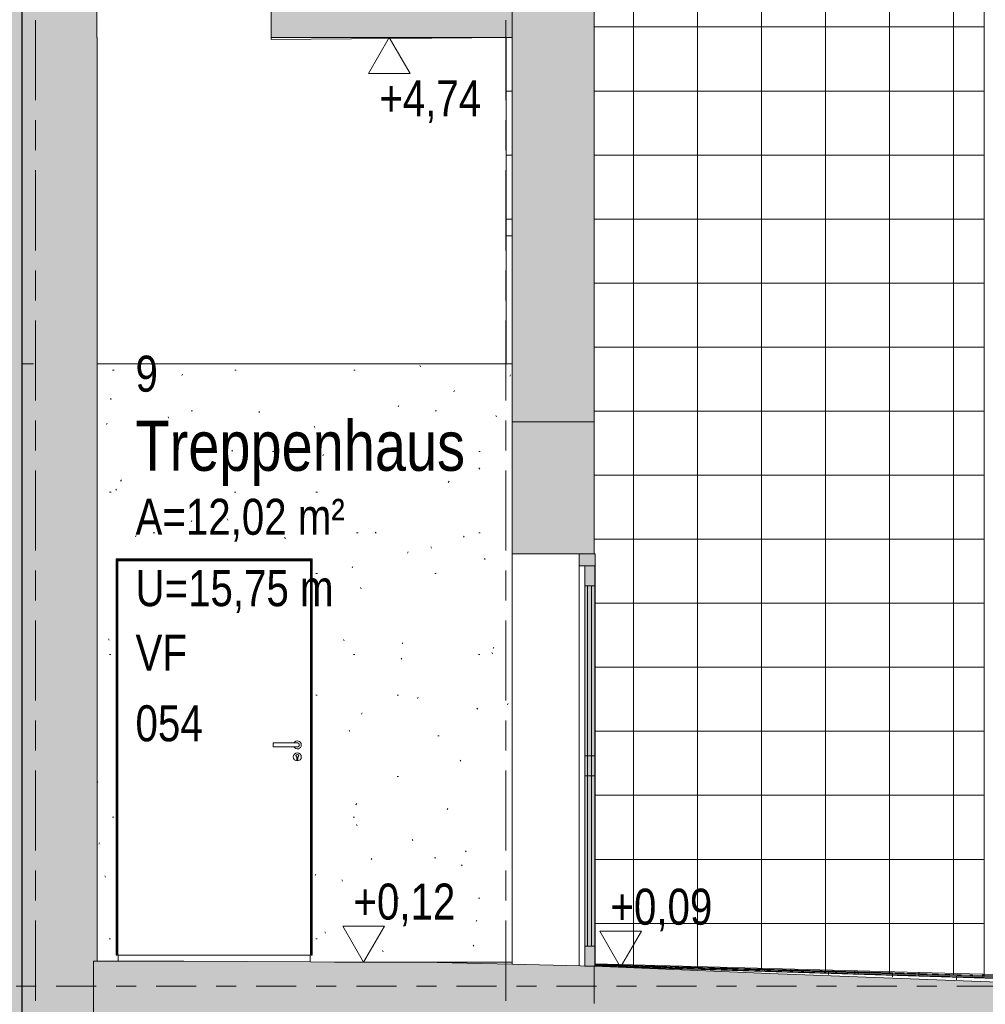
# Model space of a CAD drawing. Header units: metres. Extents: x -32 to 170, y -15 to 869.
# Tile 15 of 66: x -22.41 to -17.59, y -2.89 to 2.03. Entities that reach past the tile are written whole.
import ezdxf

# ---------------------------------------------------------------- set-up
doc = ezdxf.new("R2010")
doc.units = ezdxf.units.M
doc.linetypes.add('_Ebene_', pattern=[0.4, 0.2, -0.1, 0, -0.1])
doc.linetypes.add('_Rasterlinie_', pattern=[0.75, 0.4, -0.1, 0.15, -0.1])
for name, color, linetype, lineweight in [('A_Ebenen', 130, 'Continuous', 5), ('A_Fassade', 113, 'Continuous', 5), ('A_Geschossdecken', 7, 'Continuous', 5), ('A_Geschossdecken_Oberflächenschraffur', 7, 'Continuous', 5), ('A_Geschossdecken_Schraffur', 7, 'Continuous', 5), ('A_Hoehenkoten', 124, 'Continuous', 5), ('A_Körper', 7, 'Continuous', 5), ('A_Raster', 128, 'Continuous', 5), ('A_Raum-Txt', 16, 'Continuous', 5), ('A_Tuer', 128, 'Continuous', 5), ('A_Türen_Element', 128, 'Continuous', 5), ('A_Türen_Rahmen', 128, 'Continuous', 5), ('A_Wand', 244, 'Continuous', 5), ('A_Wand_Schraff', 1, 'Continuous', 5), ('A_Wände_Oberflächenschraffur', 244, 'Continuous', 5)]:
    doc.layers.add(name, color=color, linetype=linetype, lineweight=lineweight)
doc.styles.add('Arial', font='arial.ttf', dxfattribs={"width": 0.8, "height": 0.18})
doc.styles.add('Arial_B', font='txt', dxfattribs={"width": 0.8, "height": 0.25})
pattern_1 = [(0, (-22.323, 18.958), (0.063, 0.203), [0.001, -0.047, 0.001, -0.047, -0.253]), (0, (-22.323, 18.958), (0.063, 0.203), [-0.095, 0.001, -0.094, 0.001, -0.047, -0.111]), (0, (-22.323, 18.958), (0.063, 0.203), [-0.237, 0.001, -0.031, 0.001, -0.079]), (92.574, (-22.299, 19.06), (-0.045107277, 0.602582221), [0.006, -0.523, 0.006, -0.523, -2.818]), (92.574, (-22.299, 19.06), (-0.045107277, 0.602582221), [-1.057, 0.006, -1.051, 0.006, -0.523, -1.233]), (92.574, (-22.299, 19.06), (-0.045107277, 0.602582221), [-2.642, 0.006, -0.346, 0.006, -0.875]), (267.426, (-22.292, 19.466), (-0.018170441, -0.804996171), [0.006, -0.523, 0.006, -0.523, -2.818]), (267.426, (-22.292, 19.466), (-0.018170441, -0.804996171), [-1.057, 0.006, -1.051, 0.006, -0.523, -1.233]), (267.426, (-22.292, 19.466), (-0.018170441, -0.804996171), [-2.642, 0.006, -0.346, 0.006, -0.875])]
pattern_2 = [(0, (-9.746, 18.958), (0, 0.32), []), (90, (-9.746, 18.958), (-0.32, 2e-17), [])]

# ---------------------------------------------------------------- blocks, each defined once
blk = doc.blocks.new('Fassade - TU DF 1 - mit Mittelpfosten - Fassade - TU DF 1 - mit Panikstange-8070116-A')
at = {"layer": 'A_Fassade', "lineweight": 9}
h = blk.add_hatch(color=253, dxfattribs=at)
h.paths.add_polyline_path([(-19.5879, -2.6951), (-19.5379, -2.6951), (-19.5379, -2.5951), (-19.5879, -2.5951)], flags=0)
h.paths.add_polyline_path([(-19.5379, -0.7951), (-19.5379, -0.6951), (-19.5879, -0.6951), (-19.5879, -0.7951)], flags=0)
h = blk.add_hatch(color=10, dxfattribs=at)
h.paths.add_polyline_path([(-19.5749, -2.5951), (-19.5749, -1.7451), (-19.5879, -1.7451), (-19.5879, -2.5951)], flags=0)
h.paths.add_polyline_path([(-19.5549, -2.5951), (-19.5379, -2.5951), (-19.5379, -1.7451), (-19.5549, -1.7451), (-19.5549, -2.5742)], flags=0)
h.paths.add_polyline_path([(-19.5379, -1.6451), (-19.5379, -0.7951), (-19.5549, -0.7951), (-19.5549, -1.6451)], flags=0)
h.paths.add_polyline_path([(-19.5749, -1.6451), (-19.5749, -0.7951), (-19.5879, -0.7951), (-19.5879, -1.6451)], flags=0)
for points in [[(-19.5549, -2.5951), (-19.5549, -0.7951), (-19.5749, -0.7951), (-19.5749, -2.5951)], [(-19.5879, -1.7451), (-19.5379, -1.7451), (-19.5379, -1.6451), (-19.5879, -1.6451)]]:
    blk.add_hatch(color=253, dxfattribs=at).paths.add_polyline_path(points, flags=0)
at = {"layer": 'A_Fassade', "color": 250, "lineweight": 9}
for p, q in [((-19.5379, -0.6951), (-19.5879, -0.6951)), ((-19.5879, -0.6951), (-19.5879, -0.7951)), ((-19.5379, -0.7951), (-19.5379, -0.6951)), ((-19.5879, -0.7951), (-19.5379, -0.7951)), ((-19.5879, -1.6451), (-19.5879, -0.7951)), ((-19.5549, -0.7951), (-19.5749, -0.7951)), ((-19.5749, -0.7951), (-19.5749, -2.5951)), ((-19.5549, -2.5951), (-19.5549, -0.7951)), ((-19.5379, -0.7951), (-19.5379, -1.6451)), ((-19.5379, -1.6451), (-19.5879, -1.6451)), ((-19.5879, -1.6451), (-19.5879, -1.7451)), ((-19.5379, -1.7451), (-19.5379, -1.6451)), ((-19.5879, -1.7451), (-19.5379, -1.7451)), ((-19.5879, -2.5951), (-19.5879, -1.7451)), ((-19.5379, -1.7451), (-19.5379, -2.5951)), ((-19.5379, -2.5951), (-19.5879, -2.5951)), ((-19.5879, -2.5951), (-19.5879, -2.6951)), ((-19.5749, -2.5951), (-19.5549, -2.5951)), ((-19.5379, -2.6951), (-19.5379, -2.5951)), ((-19.5879, -2.6951), (-19.5379, -2.6951))]:
    blk.add_line(p, q, dxfattribs=at)
blk = doc.blocks.new('Rectangular Mullion - 60mm x 80mm 2-8070113-A')
at = {"layer": 'A_Fassade', "color": 250, "lineweight": 9}
for p, q in [((-19.6159, -0.6951), (-19.6159, -2.6933)), ((-19.5359, -0.6951), (-19.5359, -2.6951)), ((-19.5359, -2.6951), (-19.5379, -2.6951))]:
    blk.add_line(p, q, dxfattribs=at)
blk = doc.blocks.new('Rectangular Mullion - 60mm x 80mm 2-8070117-A')
at = {"layer": 'A_Fassade', "lineweight": 9}
blk.add_hatch(color=253, dxfattribs=at).paths.add_polyline_path([(-19.6159, -0.6951), (-19.5359, -0.6951), (-19.5359, -0.6351), (-19.6159, -0.6351)], flags=0)
at = {"layer": 'A_Fassade', "color": 250, "lineweight": 9}
for p, q in [((-19.5359, -0.6351), (-19.6159, -0.6351)), ((-19.6159, -0.6351), (-19.6159, -0.6951)), ((-19.5359, -0.6951), (-19.5359, -0.6351)), ((-19.6159, -0.6951), (-19.5359, -0.6951))]:
    blk.add_line(p, q, dxfattribs=at)
blk = doc.blocks.new('TU DF 1 - Stahl-Eckzarge flächenbündig - DL - 940 x 1960-8580552-A')
at = {"layer": 'A_Tuer', "color": 250, "lineweight": 9}
for p, q in [((-21.0248, -1.5801), (-21.1448, -1.5801)), ((-21.1448, -1.5901), (-21.1448, -1.5801)), ((-21.0248, -1.5801), (-21.1448, -1.5801)), ((-21.1448, -1.5901), (-21.1448, -1.5801)), ((-21.1448, -1.6001), (-21.1448, -1.5901)), ((-21.1448, -1.6001), (-21.1448, -1.5901)), ((-21.1448, -1.6001), (-21.0248, -1.6001)), ((-21.1448, -1.6001), (-21.0248, -1.6001)), ((-21.0272, -1.6636), (-21.0272, -1.6516)), ((-21.0224, -1.6516), (-21.0224, -1.6636))]:
    blk.add_line(p, q, dxfattribs=at)
for centre, radius, start, end in [((-21.0248, -1.5901), 0.02, 360, 150), ((-21.0248, -1.5901), 0.02, 210, 0), ((-21.0248, -1.6501), 0.02, 0, 180), ((-21.0248, -1.6501), 0.02, 180, 0), ((-21.0248, -1.6451), 0.00699, 290.0706, 249.9294), ((-21.0248, -1.6636), 0.0024, 180, 0)]:
    blk.add_arc(centre, radius, start, end, dxfattribs=at)
for points, knots in [([(-21.0248, -1.5801), (-21.0245, -1.5801), (-21.0241, -1.5801), (-21.0235, -1.5802), (-21.0228, -1.5803), (-21.0222, -1.5804), (-21.0215, -1.5806), (-21.0209, -1.5809), (-21.0203, -1.5811), (-21.0198, -1.5814), (-21.0192, -1.5818), (-21.0185, -1.5823), (-21.0178, -1.5829), (-21.0172, -1.5835), (-21.0167, -1.5842), (-21.0161, -1.5851), (-21.0155, -1.5863), (-21.0149, -1.5879), (-21.0148, -1.5892), (-21.0148, -1.5901)], [0.5, 0.5, 0.5, 0.5, 0.5208333, 0.5416667, 0.5625, 0.5833333, 0.6041667, 0.625, 0.6458333, 0.6666667, 0.6875, 0.7083333, 0.75, 0.7708333, 0.7916667, 0.8333333, 0.875, 0.9166667, 1, 1, 1, 1]), ([(-21.0248, -1.5801), (-21.0245, -1.5801), (-21.0241, -1.5801), (-21.0235, -1.5802), (-21.0228, -1.5803), (-21.0222, -1.5804), (-21.0215, -1.5806), (-21.0209, -1.5809), (-21.0203, -1.5811), (-21.0198, -1.5814), (-21.0192, -1.5818), (-21.0185, -1.5823), (-21.0178, -1.5829), (-21.0172, -1.5835), (-21.0167, -1.5842), (-21.0161, -1.5851), (-21.0155, -1.5863), (-21.0149, -1.5879), (-21.0148, -1.5892), (-21.0148, -1.5901)], [0.5, 0.5, 0.5, 0.5, 0.5208333, 0.5416667, 0.5625, 0.5833333, 0.6041667, 0.625, 0.6458333, 0.6666667, 0.6875, 0.7083333, 0.75, 0.7708333, 0.7916667, 0.8333333, 0.875, 0.9166667, 1, 1, 1, 1]), ([(-21.0148, -1.5901), (-21.0148, -1.591), (-21.0149, -1.5923), (-21.0155, -1.5939), (-21.0161, -1.5951), (-21.0167, -1.596), (-21.0172, -1.5967), (-21.0178, -1.5973), (-21.0187, -1.5981), (-21.0196, -1.5987), (-21.0203, -1.5991), (-21.0209, -1.5993), (-21.0215, -1.5996), (-21.0222, -1.5998), (-21.0228, -1.5999), (-21.0235, -1.6), (-21.0241, -1.6001), (-21.0245, -1.6001), (-21.0248, -1.6001)], [0, 0, 0, 0, 0.0833333, 0.125, 0.1666667, 0.2083333, 0.2291667, 0.25, 0.2916667, 0.3333333, 0.3541667, 0.375, 0.3958333, 0.4166667, 0.4375, 0.4583333, 0.4791667, 0.5, 0.5, 0.5, 0.5]), ([(-21.0148, -1.5901), (-21.0148, -1.591), (-21.0149, -1.5923), (-21.0155, -1.5939), (-21.0161, -1.5951), (-21.0167, -1.596), (-21.0172, -1.5967), (-21.0178, -1.5973), (-21.0187, -1.5981), (-21.0196, -1.5987), (-21.0203, -1.5991), (-21.0209, -1.5993), (-21.0215, -1.5996), (-21.0222, -1.5998), (-21.0228, -1.5999), (-21.0235, -1.6), (-21.0241, -1.6001), (-21.0245, -1.6001), (-21.0248, -1.6001)], [0, 0, 0, 0, 0.0833333, 0.125, 0.1666667, 0.2083333, 0.2291667, 0.25, 0.2916667, 0.3333333, 0.3541667, 0.375, 0.3958333, 0.4166667, 0.4375, 0.4583333, 0.4791667, 0.5, 0.5, 0.5, 0.5])]:
    blk.add_open_spline(points, degree=3, knots=knots, dxfattribs=at)
at = {"layer": 'A_Türen_Element', "color": 250, "lineweight": 9}
for p, q in [((-20.9588, -0.6691), (-21.9208, -0.6691)), ((-21.9208, -0.6691), (-21.9208, -2.6401)), ((-20.9588, -2.6401), (-20.9588, -0.6691)), ((-20.9588, -2.6401), (-21.9208, -2.6401))]:
    blk.add_line(p, q, dxfattribs=at)
at = {"layer": 'A_Türen_Rahmen', "color": 250, "lineweight": 9}
for p, q in [((-20.9498, -0.6601), (-21.9298, -0.6601)), ((-21.9298, -0.6601), (-21.9298, -2.6401)), ((-21.9248, -2.6401), (-21.9248, -0.6651)), ((-21.9248, -0.6651), (-20.9548, -0.6651)), ((-20.9548, -2.6401), (-20.9548, -0.6651)), ((-20.9498, -0.6601), (-20.9498, -2.6401)), ((-21.9298, -2.6401), (-21.9248, -2.6401)), ((-20.9498, -2.6401), (-20.9548, -2.6401))]:
    blk.add_line(p, q, dxfattribs=at)
blk = doc.blocks.new('FP_70-A')
at = {"layer": 'A_Geschossdecken_Oberflächenschraffur', "color": 9}
for p, q in [((-19.3307, -2.6964), (-19.3304, -2.6961)), ((-19.3307, -2.6964), (-19.3304, -2.6961)), ((-19.3304, -2.6961), (-19.3302, -2.6958)), ((-19.3304, -2.6961), (-19.3302, -2.6958)), ((-19.0107, -2.7076), (-19.0105, -2.7056)), ((-19.0107, -2.7076), (-19.0105, -2.7056)), ((-19.0109, -2.7097), (-19.0107, -2.7076)), ((-19.0109, -2.7097), (-19.0107, -2.7076)), ((-18.6911, -2.7231), (-18.6909, -2.7192)), ((-18.6911, -2.7231), (-18.6909, -2.7192)), ((-18.6909, -2.7192), (-18.6907, -2.7153)), ((-18.6909, -2.7192), (-18.6907, -2.7153)), ((-18.3713, -2.7365), (-18.3711, -2.7307)), ((-18.3713, -2.7365), (-18.3711, -2.7307)), ((-18.3711, -2.7307), (-18.3709, -2.725)), ((-18.3711, -2.7307), (-18.3709, -2.725)), ((-18.0515, -2.7498), (-18.0513, -2.7423)), ((-18.0515, -2.7498), (-18.0513, -2.7423)), ((-18.0513, -2.7423), (-18.0511, -2.7347)), ((-18.0513, -2.7423), (-18.0511, -2.7347)), ((-17.7317, -2.7632), (-17.7315, -2.7538)), ((-17.7317, -2.7632), (-17.7315, -2.7538)), ((-17.7315, -2.7538), (-17.7313, -2.7445)), ((-17.7315, -2.7538), (-17.7313, -2.7445)), ((-17.4117, -2.7654), (-17.4115, -2.7542)), ((-17.4117, -2.7654), (-17.4115, -2.7542)), ((-17.4119, -2.7766), (-17.4117, -2.7654)), ((-17.4119, -2.7766), (-17.4117, -2.7654)), ((-17.0921, -2.7899), (-17.0919, -2.7769)), ((-17.0921, -2.7899), (-17.0919, -2.7769)), ((-17.0919, -2.7769), (-17.0917, -2.7639)), ((-17.0919, -2.7769), (-17.0917, -2.7639))]:
    blk.add_line(p, q, dxfattribs=at)
blk = doc.blocks.new('FP_71-A')
at = {"layer": 'A_Geschossdecken_Oberflächenschraffur', "color": 9}
for p, q in [((-19.5359, -2.6836), (-18.1649, -2.7209)), ((-19.5359, -2.6836), (-18.1649, -2.7209)), ((-19.5359, -2.6868), (-18.1649, -2.7255)), ((-19.5359, -2.6868), (-18.1649, -2.7255)), ((-19.5359, -2.69), (-18.1649, -2.7302)), ((-19.5359, -2.69), (-18.1649, -2.7302)), ((-19.5359, -2.6932), (-18.1649, -2.7349)), ((-19.5359, -2.6932), (-18.1649, -2.7349)), ((-19.5188, -2.696), (-19.5183, -2.6832)), ((-19.5188, -2.696), (-19.5183, -2.6832)), ((-19.4353, -2.6995), (-18.8474, -2.718)), ((-19.4353, -2.6995), (-18.8474, -2.718)), ((-19.199, -2.707), (-19.1984, -2.6918)), ((-19.199, -2.707), (-19.1984, -2.6918)), ((-18.8791, -2.7171), (-18.8786, -2.7004)), ((-18.8791, -2.7171), (-18.8786, -2.7004)), ((-18.5593, -2.7268), (-18.5587, -2.7089)), ((-18.5593, -2.7268), (-18.5587, -2.7089)), ((-18.2394, -2.7365), (-18.2389, -2.7175)), ((-18.2394, -2.7365), (-18.2389, -2.7175)), ((-18.1649, -2.7209), (-16.7891, -2.7582)), ((-18.1649, -2.7209), (-16.7891, -2.7582)), ((-18.1649, -2.7255), (-16.789, -2.7644)), ((-18.1649, -2.7255), (-16.789, -2.7644)), ((-18.1649, -2.7302), (-16.789, -2.7705)), ((-18.1649, -2.7302), (-16.789, -2.7705)), ((-18.1649, -2.7349), (-16.789, -2.7767)), ((-18.1649, -2.7349), (-16.789, -2.7767)), ((-17.9195, -2.7464), (-17.919, -2.7261)), ((-17.9195, -2.7464), (-17.919, -2.7261)), ((-17.5997, -2.756), (-17.5991, -2.7347)), ((-17.5997, -2.756), (-17.5991, -2.7347)), ((-17.2798, -2.7657), (-17.2793, -2.7433)), ((-17.2798, -2.7657), (-17.2793, -2.7433)), ((-16.9599, -2.7755), (-16.9594, -2.7518)), ((-16.9599, -2.7755), (-16.9594, -2.7518))]:
    blk.add_line(p, q, dxfattribs=at)
blk = doc.blocks.new('Höhenkoten - leer-6237472-A')
at = {"layer": 'A_Hoehenkoten'}
for p, q in [((-22.0251, -3.4351), (-21.8172, -3.4351)), ((-21.9212, -3.6151), (-22.0251, -3.4351)), ((-21.9212, -3.6151), (-21.8172, -3.4351))]:
    blk.add_line(p, q, dxfattribs=at)

msp = doc.modelspace()

# ---------------------------------------------------------------- hatches: boundary and pattern name
at = {"layer": 'A_Geschossdecken_Schraffur', "lineweight": 9}
h = msp.add_hatch(color=253, dxfattribs=at)
h.paths.add_polyline_path([(-22.4, 1.9356), (-22.0262, 1.9386), (-22.0262, 2.2186), (-22.4, 2.2156), (-22.4, 2.0784)], flags=0)
h.paths.add_polyline_path([(-20.4485, 1.9449), (-19.9509, 1.9449), (-19.9509, 2.2249), (-21.1562, 2.2249), (-21.1562, 1.9449), (-20.6793, 1.9449)], flags=0)
for points in [[(-19.7866, -2.9991), (-19.7866, -2.8751), (-19.5409, -2.8825), (-19.5409, -2.6951), (-19.9869, -2.6844), (-20.3255, -2.6781), (-21.8332, -2.6704), (-22.0426, -2.6702), (-22.0426, -2.9802), (-21.5924, -2.9807), (-20.3255, -2.9881), (-19.937, -2.9954)], [(-14.3851, -3.2251), (-13.6127, -3.2251), (-13.6127, -3.0451), (-14.001, -3.0451), (-14.001, -3.1601), (-15.0732, -3.122), (-16.0904, -3.1077), (-16.8712, -3.0817), (-19.0637, -2.995), (-19.5409, -2.9751), (-19.5409, -2.8825), (-19.7866, -2.8751), (-19.7866, -3.0551), (-16.7558, -3.1465), (-14.857, -3.2251), (-14.4479, -3.2251)]]:
    msp.add_hatch(color=253, dxfattribs=at).paths.add_polyline_path(points, flags=0)
h = msp.add_hatch(color=253, dxfattribs=at)
h.paths.add_polyline_path([(-14.001, -3.1601), (-14.001, -2.8801), (-15.0732, -2.842), (-16.0904, -2.8277), (-16.7893, -2.8049), (-19.0637, -2.715), (-19.5409, -2.6951), (-19.5409, -2.9751), (-18.5215, -3.0173), (-16.7558, -3.086), (-16.0904, -3.1077), (-15.0732, -3.122), (-14.2171, -3.1524)], flags=0)
h.paths.add_polyline_path([(12.048, -3.1601), (12.3428, -3.1477), (12.6654, -3.1431), (12.7064, -3.1406), (14.233, -3.0802), (14.3164, -3.0778), (15.5938, -3.0349), (15.5938, -2.7549), (14.0459, -2.8069), (12.6654, -2.8631), (12.3242, -2.8685), (12.048, -2.8801), (12.048, -3.0173)], flags=0)
at = {"layer": 'A_Körper'}
msp.add_hatch(color=254, dxfattribs=at).paths.add_polyline_path([(-22.4022, -9.3651), (-22.4, 7.5412), (-31.9882, 7.5412), (-31.9882, -9.3651), (-22.7547, -9.3651)], flags=0)
at = {"layer": 'A_Wand_Schraff', "lineweight": 9}
for points in [[(-19.9509, 0.0249), (-19.5409, 0.0249), (-19.5409, 2.2049), (-19.9509, 2.2049), (-19.9509, 0.5275)], [(-22.3426, 0.3149), (-22.3426, 1.9361), (-22.4, 1.9356), (-22.4, 0.3149)], [(-22.0991, -3.6851), (-22.0426, -3.6851), (-22.0426, -2.6704), (-22.1447, -2.6704), (-22.1447, 1.9377), (-22.3426, 1.9361), (-22.3426, 0.3149), (-22.2796, 0.3149), (-22.2796, -2.9751), (-22.3426, -2.9751), (-22.3426, -3.6851)], [(-22.1447, -2.6704), (-22.0247, -2.6704), (-22.0247, 1.9449), (-22.0262, 1.9449), (-22.0262, 1.9386), (-22.1447, 1.9377), (-22.1447, -2.1311)], [(-22.3426, -2.9751), (-22.2796, -2.9751), (-22.2796, 0.3149), (-22.4, 0.3149), (-22.4, -2.9751)], [(-19.9509, -0.6351), (-19.5409, -0.6351), (-19.5409, 0.0249), (-19.9509, 0.0249)]]:
    msp.add_hatch(color=253, dxfattribs=at).paths.add_polyline_path(points, flags=0)
at = {"layer": 'A_Wände_Oberflächenschraffur'}
h = msp.add_hatch(dxfattribs=at)
h.set_pattern_fill('FP_13', color=133, style=0, pattern_type=2)
h.set_pattern_definition(pattern_2)
h.paths.add_polyline_path([(-17.0572, 0.9549), (-17.0572, 0.9849), (-17.0672, 0.9849), (-17.0672, 0.9549)], flags=0)
h.paths.add_polyline_path([(-19.5409, 0.9549), (-17.5922, 0.9549), (-17.5922, 6.1449), (-19.5409, 6.1449), (-19.5409, 1.9558)], flags=0)
h.paths.add_polyline_path([(-19.9809, 0.9549), (-19.9509, 0.9549), (-19.9509, 1.9449), (-19.9809, 1.9447), (-19.9809, 1.9249)], flags=0)
h.paths.add_polyline_path([(-17.0572, 1.0249), (-17.0572, 1.9398), (-17.0672, 1.9413), (-17.0671, 1.0249)], flags=0)
h.paths.add_polyline_path([(-17.0572, 2.1049), (-17.0572, 2.4749), (-17.0672, 2.4749), (-17.0672, 2.1049), (-17.065, 2.1049)], flags=0)
h.paths.add_polyline_path([(-17.0642, 2.5049), (-17.0572, 2.5049), (-17.0572, 2.9649), (-17.0672, 2.9649), (-17.0672, 2.5049)], flags=0)
h.paths.add_polyline_path([(-17.0672, 3.0049), (-17.0572, 3.0049), (-17.0572, 6.1449), (-17.0672, 6.1449), (-17.0672, 3.1862)], flags=0)
h = msp.add_hatch(dxfattribs=at)
h.set_pattern_fill('FP_13', color=133, style=0, pattern_type=2)
h.set_pattern_definition(pattern_2)
h.paths.add_polyline_path([(-17.0572, 0.9549), (-17.0572, 0.9849), (-17.0672, 0.9849), (-17.0672, 0.9549)], flags=0)
h.paths.add_polyline_path([(-19.5409, 0.9549), (-17.5922, 0.9549), (-17.5922, 6.1449), (-19.5409, 6.1449), (-19.5409, 1.9558)], flags=0)
h.paths.add_polyline_path([(-19.9809, 0.9549), (-19.9509, 0.9549), (-19.9509, 1.9449), (-19.9809, 1.9447), (-19.9809, 1.9249)], flags=0)
h.paths.add_polyline_path([(-17.0572, 1.0249), (-17.0572, 1.9398), (-17.0672, 1.9413), (-17.0671, 1.0249)], flags=0)
h.paths.add_polyline_path([(-17.0572, 2.1049), (-17.0572, 2.4749), (-17.0672, 2.4749), (-17.0672, 2.1049), (-17.065, 2.1049)], flags=0)
h.paths.add_polyline_path([(-17.0642, 2.5049), (-17.0572, 2.5049), (-17.0572, 2.9649), (-17.0672, 2.9649), (-17.0672, 2.5049)], flags=0)
h.paths.add_polyline_path([(-17.0672, 3.0049), (-17.0572, 3.0049), (-17.0572, 6.1449), (-17.0672, 6.1449), (-17.0672, 3.1862)], flags=0)
h = msp.add_hatch(dxfattribs=at)
h.set_pattern_fill('FP_13', color=133, style=0, pattern_type=2)
h.set_pattern_definition(pattern_2)
h.paths.add_polyline_path([(-17.5922, -2.7424), (-17.5922, 0.9549), (-19.5409, 0.9549), (-19.5409, -0.6351), (-19.5359, -0.6351), (-19.5359, -2.6902), (-17.5933, -2.7423)], flags=0)
h = msp.add_hatch(dxfattribs=at)
h.set_pattern_fill('FP_13', color=133, style=0, pattern_type=2)
h.set_pattern_definition(pattern_2)
h.paths.add_polyline_path([(-17.5922, -2.7424), (-17.5922, 0.9549), (-19.5409, 0.9549), (-19.5409, -0.6351), (-19.5359, -0.6351), (-19.5359, -2.6902), (-17.5933, -2.7423)], flags=0)
h = msp.add_hatch(dxfattribs=at)
h.set_pattern_fill('FP_6', style=0, pattern_type=2)
h.set_pattern_definition(pattern_1)
h.paths.add_polyline_path([(-22.4009, 0.3149), (-22.4, 0.3149), (-22.4009, 0.5275)], flags=0)
h = msp.add_hatch(dxfattribs=at)
h.set_pattern_fill('FP_1', style=0, pattern_type=2)
h.set_pattern_definition([(0, (-9.746, 18.958), (0.813, 0.203), [0.007, -0.603, 0.007, -0.603, -3.251]), (0, (-9.746, 18.958), (0.813, 0.203), [-1.219, 0.007, -1.212, 0.007, -0.603, -1.422]), (0, (-9.746, 18.958), (0.813, 0.203), [-3.048, 0.007, -0.4, 0.007, -1.009]), (120, (-9.441, 19.06), (-0.5823032, 0.6025787), [0.007, -0.603, 0.007, -0.603, -3.251]), (120, (-9.441, 19.06), (-0.5823032, 0.6025787), [-1.219, 0.007, -1.212, 0.007, -0.603, -1.422]), (120, (-9.441, 19.06), (-0.5823032, 0.6025787), [-3.048, 0.007, -0.4, 0.007, -1.009]), (240, (-9.34, 19.466), (-0.2306968, -0.8055787), [0.007, -0.603, 0.007, -0.603, -3.251]), (240, (-9.34, 19.466), (-0.2306968, -0.8055787), [-1.219, 0.007, -1.212, 0.007, -0.603, -1.422]), (240, (-9.34, 19.466), (-0.2306968, -0.8055787), [-3.048, 0.007, -0.4, 0.007, -1.009])])
h.paths.add_polyline_path([(-19.9509, -2.6751), (-19.9509, 0.3149), (-22.0247, 0.3149), (-22.0247, -2.6702), (-21.9198, -2.6702), (-21.9199, -0.6691), (-20.9588, -0.6691), (-20.9598, -2.6744), (-20.839, -2.6751), (-19.9869, -2.6751)], flags=0)
h.paths.add_polyline_path([(-21.9298, -2.6401), (-21.9298, -0.6601), (-20.9498, -0.6603), (-20.9498, -2.6401), (-20.9548, -2.6401), (-20.9548, -0.6651), (-21.9248, -0.6651), (-21.9248, -2.6401)], flags=0)
h = msp.add_hatch(dxfattribs=at)
h.set_pattern_fill('FP_6', style=0, pattern_type=2)
h.set_pattern_definition(pattern_1)
h.paths.add_polyline_path([(-22.4, -2.9751), (-22.4011, -1.2449), (-22.4013, -2.9751)], flags=0)

# ---------------------------------------------------------------- linework, layer by layer
at = {"layer": 'A_Ebenen', "color": 170, "linetype": '_Ebene_', "lineweight": 9}
msp.add_line((21.9701, -2.7951), (-24.9286, -2.7951), dxfattribs=at)
at = {"layer": 'A_Geschossdecken', "color": 250, "lineweight": 9}
for p, q in [((-22.4, 2.2156), (-22.4, 1.9356)), ((-22.0262, 1.9449), (-22.0262, 2.2186)), ((-21.1562, 2.2249), (-21.1562, 1.9353)), ((-19.9509, 1.9449), (-19.9509, 2.2249)), ((-21.1562, 1.9449), (-19.9509, 1.9449)), ((-19.9509, 1.9449), (-21.1562, 1.9353)), ((-19.9809, 1.9449), (-19.9809, 0.3149)), ((-19.9809, 0.3149), (-22.0247, 0.3149)), ((-22.0426, -2.6702), (-22.0426, -2.6704)), ((-21.5924, -2.6707), (-22.0426, -2.6702)), ((-20.3255, -2.6781), (-21.5924, -2.6707)), ((-20.839, -2.6751), (-19.9509, -2.6751)), ((-19.9509, -2.6851), (-20.3255, -2.6781)), ((-19.5409, -2.6951), (-19.9509, -2.6851)), ((-19.5409, -2.8825), (-19.5409, -2.6951)), ((-18.6662, -2.7317), (-19.5409, -2.6951)), ((-16.7893, -2.7639), (-19.5359, -2.6902)), ((-16.7893, -2.7807), (-18.9612, -2.7146)), ((-16.7893, -2.8049), (-18.6662, -2.7317))]:
    msp.add_line(p, q, dxfattribs=at)
at = {"layer": 'A_Körper', "color": 253, "lineweight": 9}
msp.add_line((-22.4022, -9.3651), (-22.4, 7.5412), dxfattribs=at)
at = {"layer": 'A_Raster', "linetype": '_Rasterlinie_', "lineweight": 9}
for p, q in [((-22.3326, -14.8682), (-22.3326, 14.615)), ((-19.9826, -14.8682), (-19.9826, 14.615))]:
    msp.add_line(p, q, dxfattribs=at)
at = {"layer": 'A_Wand', "color": 250, "lineweight": 9}
for p, q in [((-19.5409, -0.6351), (-19.5409, 6.1449)), ((-17.5922, -2.7424), (-17.5922, 6.1449)), ((-22.4, 1.9356), (-22.4, -8.9251)), ((-22.0247, 1.9449), (-22.0262, 1.9449)), ((-22.0247, -2.6704), (-22.0247, 1.9449)), ((-19.9509, -2.6851), (-19.9509, 1.9449)), ((-19.9809, 0.9549), (-19.9509, 0.9549)), ((-22.3426, 0.3149), (-22.4, 0.3149)), ((-19.9509, 0.3149), (-19.9809, 0.3149)), ((-19.5409, 0.0249), (-19.9509, 0.0249)), ((-19.9509, -0.6351), (-19.5409, -0.6351)), ((-21.9198, -2.6703), (-21.9198, -2.6401)), ((-20.9598, -2.6401), (-20.9598, -2.6744)), ((-22.0426, -2.6704), (-22.0247, -2.6704)), ((-22.0426, -3.6151), (-22.0426, -2.6704))]:
    msp.add_line(p, q, dxfattribs=at)

# ---------------------------------------------------------------- block references
at = {"layer": 'A_Fassade', "color": 250, "lineweight": 9}
for name in ['Rectangular Mullion - 60mm x 80mm 2-8070117-A', 'Rectangular Mullion - 60mm x 80mm 2-8070113-A', 'Fassade - TU DF 1 - mit Mittelpfosten - Fassade - TU DF 1 - mit Panikstange-8070116-A']:
    msp.add_blockref(name, (0, 0), dxfattribs=at)
at = {"layer": 'A_Geschossdecken', "color": 250, "lineweight": 9}
for name in ['FP_71-A', 'FP_70-A']:
    msp.add_blockref(name, (0, 0), dxfattribs=at)
at = {"layer": 'A_Hoehenkoten', "extrusion": (0, 0, -1), "rotation": 180}
msp.add_blockref('Höhenkoten - leer-6237472-A', (-1.3555, -1.6702), dxfattribs=at)
at = {"layer": 'A_Hoehenkoten'}
for p in [(1.2275, 0.94), (2.5117, 0.9145)]:
    msp.add_blockref('Höhenkoten - leer-6237472-A', p, dxfattribs=at)
at = {"layer": 'A_Tuer', "color": 250, "lineweight": 9}
msp.add_blockref('TU DF 1 - Stahl-Eckzarge flächenbündig - DL - 940 x 1960-8580552-A', (0, 0), dxfattribs=at)

# ---------------------------------------------------------------- texts
at = {"layer": 'A_Hoehenkoten', "char_height": 0.18, "width": 0.601593, "attachment_point": 1, "line_spacing_factor": 0.941778, "style": 'Arial'}
for s, insert in [('+4,74', (-20.6149, 1.7323)), ('+0,12', (-20.7443, -2.2829)), ('+0,09', (-19.4601, -2.3084))]:
    msp.add_mtext(s, dxfattribs=dict(at, insert=insert))
at = {"layer": 'A_Raum-Txt', "attachment_point": 1}
for s, insert, char_height, width, style in [('9', (-21.8332, 0.3555), 0.18, 0.134683, 'Arial'), ('Treppenhaus', (-21.8332, 0.03), 0.25, 2.110041, 'Arial_B'), ('A=12,02 m²', (-21.8332, -0.3598), 0.18, 1.244219, 'Arial'), ('U=15,75 m', (-21.8332, -0.7165), 0.18, 1.180084, 'Arial'), ('VF', (-21.8332, -1.0391), 0.18, 0.307848, 'Arial'), ('054', (-21.8332, -1.3917), 0.18, 0.40405, 'Arial')]:
    msp.add_mtext(s, dxfattribs=dict(at, insert=insert, char_height=char_height, width=width, style=style))

doc.saveas('drawing.dxf')
